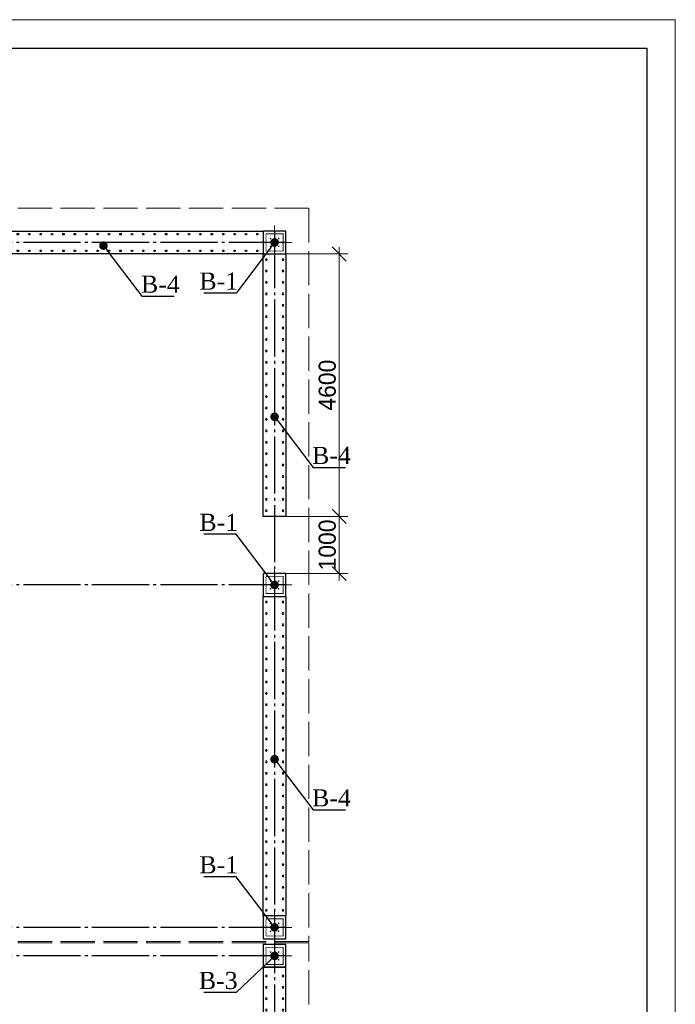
# Model space of a CAD drawing. Header units: millimetres. Extents: x -33345 to 4712671, y -3392 to 121473.
# Tile 182 of 256: x 962397 to 973888, y 69250 to 86501. Entities that reach past the tile are written whole.
import ezdxf
from ezdxf import colors
from ezdxf.entities.mleader import LeaderData, LeaderLine
from ezdxf.math import Vec2, Vec3

# ---------------------------------------------------------------- set-up
doc = ezdxf.new("R2010")
doc.units = ezdxf.units.MM
for name, pattern in [('ACAD_ISO02W100', [15, 12, -3]), ('CENTER2', [28.575, 19.05, -3.175, 3.175, -3.175]), ('ГОСТ 2.303 5', [24, 20, -1.5, 1, -1.5])]:
    doc.linetypes.add(name, pattern=pattern)
doc.layers.add('00-Axes', color=1, linetype='CENTER2')
doc.layers.add('HA', color=9, linetype='Continuous')
for name, color, linetype, lineweight in [('doors', 250, 'Continuous', 5), ('Lina', 7, 'Continuous', 20), ('армирование', 150, 'Continuous', 50)]:
    doc.layers.add(name, color=color, linetype=linetype, lineweight=lineweight)
doc.styles.add('RUS text aehalf', font='aehalf.shx', dxfattribs={"width": 0.7, "oblique": 15})
doc.styles.add('Times New Roman', font='times.ttf')
doc.styles.add('X-U-RW-01$0$StyleROMANS', font='GOTHIC.TTF')
doc.dimstyles.new('RUS м100', dxfattribs={"dimscale": 0, "dimtxt": 250, "dimasz": 100, "dimexe": 100, "dimexo": 0, "dimgap": 70, "dimtad": 1, "dimdec": 0, "dimdsep": 46, "dimtxsty": 'RUS text aehalf', "dimblk": 'OBLIQUE', "dimcen": 0.09, "dimdle": 100, "dimclrd": 256, "dimclre": 256, "dimclrt": 256, "dimadec": 1, "dimazin": 2, "dimtfac": 1, "dimtdec": 0, "dimtofl": 0, "dimtmove": 0, "dimatfit": 3, "dimldrblk": 'OBLIQUE', "dimfxl": 300, "dimtolj": 1, "dimtzin": 0, "dimlwd": -1, "dimlwe": -1, "dimarcsym": 0})

# ---------------------------------------------------------------- blocks, each defined once
blk = doc.blocks.new('gfffggfsre')
at = {"layer": '00-Axes', "color": 251, "linetype": 'ГОСТ 2.303 5', "ltscale": 50, "true_color": 0x636466}
for points in [[(42127, 16269.4), (42127, -5825.8)], [(42327, 16069.4), (-21034.5, 16069.4)], [(42327, 10069.4), (-21034.5, 10069.4)], [(42327, 4069.4), (-21034.5, 4069.4)], [(42327, 3569.4), (-20533.9, 3569.4), (-20643.6, 3457.5), (-21034.5, 3457.5)]]:
    blk.add_lwpolyline(points, dxfattribs=at)
blk = doc.blocks.new('column')
at = {"lineweight": 0}
for points in [[(-68, 56, -1), (-68, 86, -1)], [(68, 56, 1), (68, 86, 1)], [(-68, -56, 1), (-68, -86, 1)], [(68, -56, -1), (68, -86, -1)]]:
    blk.add_hatch(color=0, dxfattribs=at).paths.add_polyline_path(points)
at = {"color": 0, "lineweight": 0}
for p, q in [((0, 300), (0, -300)), ((300, 0), (-300, 0))]:
    blk.add_line(p, q, dxfattribs=at)
at = {"lineweight": 30}
blk.add_lwpolyline([(-200, 200), (200, 200), (200, -200), (-200, -200)], close=True, dxfattribs=at)
at = {"color": 0, "lineweight": 0, "const_width": 15}
blk.add_lwpolyline([(150, -150), (150, 150), (-150, 150), (-150, -150)], close=True, dxfattribs=at)
blk = doc.blocks.new('awe4tD')
at = {"layer": 'Lina', "ltscale": 10}
blk.add_lwpolyline([(-44239015, 22734378), (-44314815, 22734378), (-44314815, 22776378), (-44239015, 22776378)], close=True, dxfattribs=at)
at = {"layer": 'Lina', "lineweight": 30, "ltscale": 10}
blk.add_lwpolyline([(-44239515, 22734878), (-44312815, 22734878), (-44312815, 22775878), (-44239515, 22775878)], close=True, dxfattribs=at)
blk = doc.blocks.new('_Dot')
at = {"color": 0, "linetype": 'ByBlock', "lineweight": -2}
blk.add_line((-0.5, 0), (-1, 0), dxfattribs=at)
at = {"color": 0, "linetype": 'ByBlock', "const_width": 0.5}
blk.add_lwpolyline([(-0.25, 0, 1), (0.25, 0, 1)], format="xyb", close=True, dxfattribs=at)
blk = doc.blocks.new('*U1079')
at = {"layer": 'армирование', "color": 1, "lineweight": 30, "ltscale": 4}
for centre in [(0, 146), (0, -146)]:
    blk.add_circle(centre, 13.5, dxfattribs=at)
blk = doc.blocks.new('*U1080')
at = {"color": 0, "linetype": 'ByBlock', "lineweight": -2, "transparency": 16777216}
for p in [(0, 0), (200, 0), (400, 0), (600, 0), (800, 0), (1000, 0), (1200, 0), (1400, 0), (1600, 0), (1800, 0), (2000, 0), (2200, 0), (2400, 0), (2600, 0), (2800, 0), (3000, 0), (3200, 0), (3400, 0), (3600, 0), (3800, 0), (4000, 0), (4200, 0), (4400, 0), (4600, 0), (4800, 0), (5000, 0), (5200, 0), (5400, 0)]:
    blk.add_blockref('*U1079', p, dxfattribs=at)
blk = doc.blocks.new('*U1097')
at = {"layer": 'армирование', "color": 1, "lineweight": 30, "ltscale": 4}
for centre in [(0, 146), (0, -146)]:
    blk.add_circle(centre, 13.5, dxfattribs=at)
blk = doc.blocks.new('*U1098')
at = {"color": 0, "linetype": 'ByBlock', "lineweight": -2, "transparency": 16777216}
for p in [(0, 0), (200, 0), (400, 0), (600, 0), (800, 0), (1000, 0), (1200, 0), (1400, 0), (1600, 0), (1800, 0), (2000, 0), (2200, 0), (2400, 0), (2600, 0), (2800, 0), (3000, 0), (3200, 0), (3400, 0), (3600, 0), (3800, 0), (4000, 0), (4200, 0), (4400, 0), (4600, 0), (4800, 0)]:
    blk.add_blockref('*U1097', p, dxfattribs=at)
blk = doc.blocks.new('*U1101')
at = {"layer": 'армирование', "color": 1, "lineweight": 30, "ltscale": 4}
for centre in [(0, 146), (0, -146)]:
    blk.add_circle(centre, 13.5, dxfattribs=at)
blk = doc.blocks.new('*U1102')
at = {"color": 0, "linetype": 'ByBlock', "lineweight": -2, "transparency": 16777216}
for p in [(0, 0), (200, 0), (400, 0), (600, 0), (800, 0), (1000, 0), (1200, 0), (1400, 0), (1600, 0), (1800, 0), (2000, 0), (2200, 0), (2400, 0), (2600, 0), (2800, 0), (3000, 0), (3200, 0), (3400, 0), (3600, 0), (3800, 0), (4000, 0), (4200, 0), (4400, 0)]:
    blk.add_blockref('*U1101', p, dxfattribs=at)
blk = doc.blocks.new('*U1099')
at = {"layer": 'армирование', "color": 1, "lineweight": 30, "ltscale": 4}
for centre in [(0, 146), (0, -146)]:
    blk.add_circle(centre, 13.5, dxfattribs=at)
blk = doc.blocks.new('*U1100')
at = {"color": 0, "linetype": 'ByBlock', "lineweight": -2, "transparency": 16777216}
for p in [(0, 0), (200, 0), (400, 0), (600, 0), (800, 0), (1000, 0), (1200, 0), (1400, 0), (1600, 0), (1800, 0), (2000, 0), (2200, 0), (2400, 0), (2600, 0), (2800, 0), (3000, 0), (3200, 0), (3400, 0), (3600, 0), (3800, 0), (4000, 0), (4200, 0), (4400, 0), (4600, 0), (4800, 0), (5000, 0), (5200, 0), (5400, 0)]:
    blk.add_blockref('*U1099', p, dxfattribs=at)
blk = doc.blocks.new('_Oblique')
at = {"color": 0, "linetype": 'ByBlock', "lineweight": -2}
blk.add_line((-0.5, -0.5), (0.5, 0.5), dxfattribs=at)
blk = doc.blocks.new('*D2951')
at = {"layer": 'Defpoints', "color": 0, "ltscale": 100, "transparency": 16777216}
for p in [(967065, 77798), (967065, 76798), (967997, 76798)]:
    blk.add_point(p, dxfattribs=at)
at = {"layer": 'doors', "ltscale": 100, "transparency": 16777216}
for p, q in [((967997, 77918), (967997, 76678)), ((967065, 77798), (968147, 77798)), ((967065, 76798), (968147, 76798))]:
    blk.add_line(p, q, dxfattribs=at)
at = {"layer": 'doors', "ltscale": 100, "transparency": 16777216, "xscale": 250, "yscale": 250, "zscale": 250}
for p, rotation in [((967997, 77798), 90), ((967997, 76798), 270)]:
    blk.add_blockref('_Oblique', p, dxfattribs=dict(at, rotation=rotation))
at = {"layer": 'doors', "lineweight": 13, "ltscale": 100, "transparency": 16777216, "insert": (967789, 77298), "char_height": 300, "attachment_point": 5, "rotation": 90, "style": 'X-U-RW-01$0$StyleROMANS'}
blk.add_mtext('\\A1;1000', dxfattribs=at)
blk = doc.blocks.new('*D2952')
at = {"layer": 'Defpoints', "color": 0, "ltscale": 100, "transparency": 16777216}
for p in [(967065, 82398), (967997, 82398), (967065, 77798)]:
    blk.add_point(p, dxfattribs=at)
at = {"layer": 'doors', "ltscale": 100, "transparency": 16777216}
for p, q in [((967997, 77678), (967997, 82518)), ((967065, 82398), (968147, 82398)), ((967065, 77798), (968147, 77798))]:
    blk.add_line(p, q, dxfattribs=at)
at = {"layer": 'doors', "ltscale": 100, "transparency": 16777216, "xscale": 250, "yscale": 250, "zscale": 250}
for p, rotation in [((967997, 82398), 90), ((967997, 77798), 270)]:
    blk.add_blockref('_Oblique', p, dxfattribs=dict(at, rotation=rotation))
at = {"layer": 'doors', "lineweight": 13, "ltscale": 100, "transparency": 16777216, "insert": (967789, 80098), "char_height": 300, "attachment_point": 5, "rotation": 90, "style": 'X-U-RW-01$0$StyleROMANS'}
blk.add_mtext('\\A1;4600', dxfattribs=at)

msp = doc.modelspace()

# ---------------------------------------------------------------- linework, layer by layer
at = {"color": 5, "linetype": 'ACAD_ISO02W100', "lineweight": 15, "ltscale": 50}
for points in [[(906864.523, 70348.107), (906864.523, 83198.107), (967464.523, 83198.107), (967464.523, 70348.107)], [(967464.523, 70328.107), (943864.523, 70328.107), (943864.523, 67398.107), (943864.523, 67398.107), (943864.523, 63998.107), (967464.523, 63998.107)]]:
    msp.add_lwpolyline(points, close=True, dxfattribs=at)
at = {"layer": 'HA', "color": 250, "lineweight": 30, "ltscale": 100}
for points in [[(961064.523, 82798.107), (966664.523, 82798.107), (966664.523, 82398.107), (961064.523, 82398.107)], [(966664.523, 82398.107), (967064.523, 82398.107), (967064.523, 77798.107), (966664.523, 77798.107)], [(966664.523, 76398.107), (967064.523, 76398.107), (967064.523, 70798.107), (966664.523, 70798.107)], [(967064.523, 69898.107), (966664.523, 69898.107), (966664.523, 64798.107), (967064.523, 64798.107)]]:
    msp.add_lwpolyline(points, close=True, dxfattribs=at)

# ---------------------------------------------------------------- block references
msp.add_blockref('awe4tD', (45212903.28, -22689876.566))
at = {"color": 244, "lineweight": 50, "true_color": 0x991b1e}
msp.add_blockref('gfffggfsre', (924737.559, 66528.7), dxfattribs=at)
at = {"xscale": -1, "rotation": 270}
for p in [(966864.523, 82598.107), (966864.523, 76598.107), (966864.523, 70598.107), (966864.523, 70098.107)]:
    msp.add_blockref('column', p, dxfattribs=at)
at = {"color": 0, "lineweight": 13}
msp.add_blockref('*U1080', (961164.523, 82598.107), dxfattribs=at)
at = {"color": 0, "lineweight": 13, "xscale": -1, "rotation": 90}
for name, p in [('*U1102', (966866.466, 82298.107)), ('*U1100', (966866.466, 76298.107)), ('*U1098', (966866.466, 69748.107))]:
    msp.add_blockref(name, p, dxfattribs=at)

# ---------------------------------------------------------------- dimensions: what is measured, and where the dimension line sits
at = {"layer": 'doors', "color": 0, "lineweight": 13, "ltscale": 100}
for base, p2, picture, middle in [((967996.605, 82398.107), (967064.523, 82398.107), '*D2952', (967789.059, 80098.107)), ((967996.605, 76798.107), (967064.523, 76798.107), '*D2951', (967789.059, 77298.107))]:
    dim = msp.add_linear_dim(base=base, p1=(967064.523, 77798.107), p2=p2, angle=90, dimstyle='RUS м100', override={"dimscale": 1, "dimtxt": 300, "dimasz": 250, "dimexe": 150, "dimgap": 50, "dimtxsty": 'X-U-RW-01$0$StyleROMANS', "dimdle": 120, "dimtmove": 1}, dxfattribs=at)
    dim.commit()
    dim.dimension.update_dxf_attribs({"geometry": picture, "text_midpoint": middle})

# ---------------------------------------------------------------- leaders
ml = msp.add_multileader_mtext('Standard')
ml.set_content('\\pxt11;В-1', color=256, style='Times New Roman')
ml.set_leader_properties()
ml.set_arrow_properties(name='DOT')
ml.build(insert=Vec2(0, 0))
ml.multileader.update_dxf_attribs({"has_dogleg": 0, "text_left_attachment_type": 6, "text_right_attachment_type": 6, "dogleg_length": 0.36, "arrow_head_size": 150})
ctx = ml.context
ctx.base_point, ctx.char_height, ctx.arrow_head_size, ctx.plane_origin = Vec3(965582.743, 81711.429), 300, 150, Vec3(969799.544, 86207.522)
ctx.left_attachment, ctx.right_attachment, ctx.text_align_type = 6, 6, 1
notes = []
notes.append((ctx, [(0, (1, 1, 0), (966190.131, 81711.429), (-1, 0), 0.36, [(1, [(966864.523, 82598.107)], 0, [])])]))
ctx.mtext.insert, ctx.mtext.width, ctx.mtext.alignment, ctx.mtext.flow_direction = Vec3(965886.257, 82071.429), 558.68226, 2, 5
ml = msp.add_multileader_mtext('Standard')
ml.set_content('\\pxt11;В-4', color=256, style='Times New Roman')
ml.set_leader_properties()
ml.set_arrow_properties(name='DOT')
ml.build(insert=Vec2(0, 0))
ml.multileader.update_dxf_attribs({"has_dogleg": 0, "text_left_attachment_type": 6, "text_right_attachment_type": 6, "dogleg_length": 0.36, "arrow_head_size": 150})
ctx = ml.context
ctx.base_point, ctx.char_height, ctx.arrow_head_size, ctx.plane_origin = Vec3(964540.092, 81656.856), 300, 150, Vec3(960930.318, 86152.95)
ctx.left_attachment, ctx.right_attachment, ctx.text_align_type = 6, 6, 1
notes.append((ctx, [(0, (1, 1, 0), (964539.732, 81656.856), (1, 0), 0.36, [(1, [(963865.339, 82543.535)], 0, [])])]))
ctx.mtext.insert, ctx.mtext.width, ctx.mtext.alignment, ctx.mtext.flow_direction = Vec3(964862.964, 82016.856), 558.68226, 2, 5
ml = msp.add_multileader_mtext('Standard')
ml.set_content('\\pxt11;В-4', color=256, style='Times New Roman')
ml.set_leader_properties()
ml.set_arrow_properties(name='DOT')
ml.build(insert=Vec2(0, 0))
ml.multileader.update_dxf_attribs({"has_dogleg": 0, "text_left_attachment_type": 6, "text_right_attachment_type": 6, "dogleg_length": 0.36, "arrow_head_size": 150})
ctx = ml.context
ctx.base_point, ctx.char_height, ctx.arrow_head_size, ctx.plane_origin = Vec3(967539.276, 78657.279), 300, 150, Vec3(963929.503, 83153.373)
ctx.left_attachment, ctx.right_attachment, ctx.text_align_type = 6, 6, 1
notes.append((ctx, [(0, (1, 1, 0), (967538.916, 78657.279), (1, 0), 0.36, [(1, [(966864.523, 79543.958)], 0, [])])]))
ctx.mtext.insert, ctx.mtext.width, ctx.mtext.alignment, ctx.mtext.flow_direction = Vec3(967862.148, 79017.279), 558.68226, 2, 5
ml = msp.add_multileader_mtext('Standard')
ml.set_content('\\pxt11;В-1', color=256, style='Times New Roman')
ml.set_leader_properties()
ml.set_arrow_properties(name='DOT')
ml.build(insert=Vec2(0, 0))
ml.multileader.update_dxf_attribs({"has_dogleg": 0, "text_left_attachment_type": 6, "text_right_attachment_type": 6, "dogleg_length": 0.36, "arrow_head_size": 150})
ctx = ml.context
ctx.base_point, ctx.char_height, ctx.arrow_head_size, ctx.plane_origin = Vec3(965582.743, 77484.786), 300, 150, Vec3(969799.544, 72988.692)
ctx.left_attachment, ctx.right_attachment, ctx.text_align_type = 6, 6, 1
notes.append((ctx, [(0, (1, 1, 0), (966190.131, 77484.786), (-1, 0), 0.36, [(1, [(966864.523, 76598.107)], 0, [])])]))
ctx.mtext.insert, ctx.mtext.width, ctx.mtext.alignment, ctx.mtext.flow_direction = Vec3(965886.257, 77844.786), 558.68226, 2, 5
ml = msp.add_multileader_mtext('Standard')
ml.set_content('\\pxt11;В-4', color=256, style='Times New Roman')
ml.set_leader_properties()
ml.set_arrow_properties(name='DOT')
ml.build(insert=Vec2(0, 0))
ml.multileader.update_dxf_attribs({"has_dogleg": 0, "text_left_attachment_type": 6, "text_right_attachment_type": 6, "dogleg_length": 0.36, "arrow_head_size": 150})
ctx = ml.context
ctx.base_point, ctx.char_height, ctx.arrow_head_size, ctx.plane_origin = Vec3(967539.276, 72657.279), 300, 150, Vec3(963929.503, 77153.373)
ctx.left_attachment, ctx.right_attachment, ctx.text_align_type = 6, 6, 1
notes.append((ctx, [(0, (1, 1, 0), (967538.916, 72657.279), (1, 0), 0.36, [(1, [(966864.523, 73543.958)], 0, [])])]))
ctx.mtext.insert, ctx.mtext.width, ctx.mtext.alignment, ctx.mtext.flow_direction = Vec3(967862.148, 73017.279), 558.68226, 2, 5
ml = msp.add_multileader_mtext('Standard')
ml.set_content('\\pxt11;В-1', color=256, style='Times New Roman')
ml.set_leader_properties()
ml.set_arrow_properties(name='DOT')
ml.build(insert=Vec2(0, 0))
ml.multileader.update_dxf_attribs({"has_dogleg": 0, "text_left_attachment_type": 6, "text_right_attachment_type": 6, "dogleg_length": 0.36, "arrow_head_size": 150})
ctx = ml.context
ctx.base_point, ctx.char_height, ctx.arrow_head_size, ctx.plane_origin = Vec3(965582.743, 71484.786), 300, 150, Vec3(969799.544, 66988.692)
ctx.left_attachment, ctx.right_attachment, ctx.text_align_type = 6, 6, 1
notes.append((ctx, [(0, (1, 1, 0), (966190.131, 71484.786), (-1, 0), 0.36, [(1, [(966864.523, 70598.107)], 0, [])])]))
ctx.mtext.insert, ctx.mtext.width, ctx.mtext.alignment, ctx.mtext.flow_direction = Vec3(965886.257, 71844.786), 558.68226, 2, 5
ml = msp.add_multileader_mtext('Standard')
ml.set_content('\\pxt11;В-3', color=256, style='Times New Roman')
ml.set_leader_properties()
ml.set_arrow_properties(name='DOT')
ml.build(insert=Vec2(0, 0))
ml.multileader.update_dxf_attribs({"has_dogleg": 0, "text_left_attachment_type": 6, "text_right_attachment_type": 6, "dogleg_length": 0.36, "arrow_head_size": 150})
ctx = ml.context
ctx.base_point, ctx.char_height, ctx.arrow_head_size, ctx.plane_origin = Vec3(965565.439, 69457.702), 300, 150, Vec3(969799.544, 73707.522)
ctx.left_attachment, ctx.right_attachment, ctx.text_align_type = 6, 6, 1
notes.append((ctx, [(0, (1, 1, 0), (966190.131, 69457.702), (-1, 0), 0.36, [(1, [(966864.523, 70098.107)], 0, [])])]))
ctx.mtext.insert, ctx.mtext.width, ctx.mtext.alignment, ctx.mtext.flow_direction = Vec3(965877.605, 69817.702), 558.68226, 2, 5
for ctx, leaders in notes:
    for number, flags, end, landing, length, lines in leaders:
        leader = LeaderData()
        leader.index, (leader.has_last_leader_line, leader.has_dogleg_vector, leader.attachment_direction) = number, flags
        leader.last_leader_point, leader.dogleg_vector, leader.dogleg_length = Vec3(end), Vec3(landing), length
        for number, points, colour, breaks in lines:
            line = LeaderLine()
            line.index, line.vertices, line.color, line.breaks = number, Vec3.list(points), colors.encode_raw_color(colour), breaks
            leader.lines.append(line)
        ctx.leaders.append(leader)

doc.saveas('drawing.dxf')
